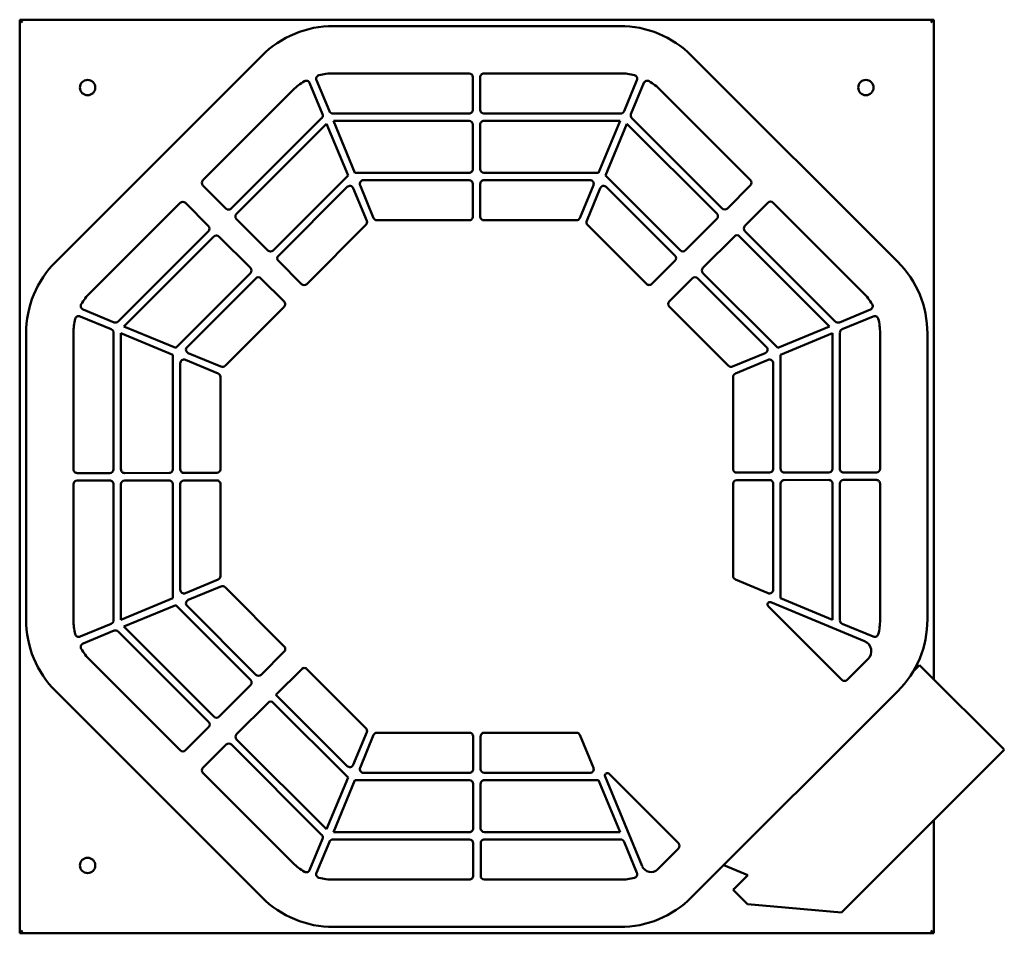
# Model space of a CAD drawing. Header units: millimetres. Extents: x 231 to 1029, y 75 to 816.
import ezdxf

# ---------------------------------------------------------------- set-up
doc = ezdxf.new("R2010")
doc.units = ezdxf.units.MM
doc.header["$LTSCALE"] = 3
doc.layers.add('Widoczne (ISO)', color=7, linetype='Continuous', lineweight=50)

msp = doc.modelspace()

# ---------------------------------------------------------------- linework, layer by layer
at = {"layer": 'Widoczne (ISO)'}
for p, q in [((231.45, 815.5), (233.75, 813.2)), ((231.45, 75.5), (231.45, 815.5)), ((231.45, 815.5), (971.45, 815.5)), ((971.45, 815.5), (969.15, 813.2)), ((971.45, 815.5), (971.45, 281.27)), ((485.51, 810.37), (717.39, 810.37)), ((260.6, 619.42), (427.53, 786.35)), ((775.38, 786.35), (942.3, 619.42)), ((482.16, 741.35), (471.73, 766.52)), ((485.06, 772), (595.25, 772)), ((598.25, 769), (598.27, 742.5)), ((604.27, 742.5), (604.25, 769)), ((607.25, 772), (717.85, 772)), ((731.18, 766.52), (720.75, 741.35)), ((379.72, 685.51), (452.89, 758.67)), ((466.19, 764.22), (476.61, 739.06)), ((726.3, 739.06), (736.72, 764.22)), ((750.02, 758.67), (823.07, 685.63)), ((475.87, 735.69), (402.7, 662.53)), ((595.27, 739.5), (485.06, 739.5)), ((502.8, 691.5), (485.41, 733.5)), ((485.41, 733.5), (595.28, 733.5)), ((717.85, 739.5), (607.27, 739.5)), ((607.28, 733.5), (717.5, 733.5)), ((717.5, 733.5), (700.1, 691.5)), ((800.09, 662.65), (727.04, 735.69)), ((406.95, 658.29), (479.86, 731.2)), ((479.86, 731.2), (497.26, 689.2)), ((598.28, 730.5), (598.3, 694.5)), ((604.3, 694.5), (604.28, 730.5)), ((705.65, 689.2), (723.04, 731.2)), ((723.04, 731.2), (795.84, 658.4)), ((497.26, 689.2), (436.64, 628.59)), ((595.3, 691.5), (502.8, 691.5)), ((509.78, 685.5), (595.31, 685.5)), ((700.1, 691.5), (607.3, 691.5)), ((607.31, 685.5), (693.13, 685.5)), ((766.15, 628.7), (705.65, 689.2)), ((398.46, 662.53), (379.72, 681.27)), ((440.89, 624.35), (496.57, 680.03)), ((501.46, 679.06), (512.44, 652.56)), ((517.98, 654.85), (507.01, 681.35)), ((598.31, 682.5), (598.32, 656)), ((604.32, 656), (604.31, 682.5)), ((695.9, 681.35), (684.92, 654.85)), ((690.47, 652.56), (701.44, 679.06)), ((706.34, 680.03), (761.9, 624.46)), ((823.07, 681.38), (804.33, 662.65)), ((288.28, 594.07), (361.33, 667.11)), ((365.57, 667.11), (384.31, 648.38)), ((818.48, 648.49), (837.22, 667.23)), ((841.46, 667.23), (914.63, 594.07)), ((432.4, 628.59), (406.95, 654.04)), ((795.84, 654.16), (770.39, 628.7)), ((511.79, 649.29), (463.87, 601.36)), ((595.32, 653), (520.76, 653)), ((682.15, 653), (607.32, 653)), ((738.93, 601.48), (691.12, 649.29)), ((384.31, 644.13), (311.26, 571.09)), ((315.75, 567.09), (388.55, 639.89)), ((392.79, 639.89), (418.25, 614.43)), ((784.54, 614.55), (810, 640.01)), ((814.24, 640.01), (887.16, 567.09)), ((891.65, 571.09), (818.48, 644.25)), ((459.63, 601.36), (440.89, 620.1)), ((761.9, 620.22), (743.17, 601.48)), ((418.25, 610.19), (357.75, 549.69)), ((366.92, 550.38), (422.49, 605.95)), ((426.73, 605.95), (445.48, 587.22)), ((757.32, 587.33), (776.06, 606.07)), ((780.3, 606.07), (835.98, 550.38)), ((845.16, 549.69), (784.54, 610.31)), ((445.48, 582.97), (397.67, 535.16)), ((805.24, 535.16), (757.32, 583.09)), ((280.43, 575.22), (305.6, 564.8)), ((307.9, 570.34), (282.73, 580.77)), ((920.18, 580.77), (895.01, 570.34)), ((897.31, 564.8), (922.47, 575.22)), ((357.75, 549.69), (315.75, 567.09)), ((887.16, 567.09), (845.16, 549.69)), ((236.59, 329.56), (236.59, 561.44)), ((274.95, 451.3), (274.95, 561.89)), ((307.45, 561.89), (307.45, 451.32)), ((313.45, 451.32), (313.45, 561.55)), ((313.45, 561.55), (355.45, 544.15)), ((847.45, 544.15), (889.45, 561.55)), ((889.45, 561.55), (889.45, 451.68)), ((895.45, 451.68), (895.45, 561.89)), ((927.95, 561.89), (927.95, 451.7)), ((966.32, 561.44), (966.32, 329.56)), ((355.45, 544.15), (355.45, 451.35)), ((394.4, 534.51), (367.9, 545.49)), ((835.01, 545.49), (808.51, 534.51)), ((847.45, 451.65), (847.45, 544.15)), ((361.45, 451.35), (361.45, 537.17)), ((365.6, 539.95), (392.1, 528.97)), ((810.81, 528.97), (837.31, 539.95)), ((841.45, 537.17), (841.45, 451.65)), ((393.95, 526.2), (393.95, 451.37)), ((808.95, 451.63), (808.95, 526.2)), ((304.46, 448.32), (277.96, 448.3)), ((352.46, 448.35), (316.46, 448.32)), ((390.96, 448.37), (364.46, 448.35)), ((838.46, 448.65), (811.96, 448.63)), ((886.46, 448.68), (850.46, 448.65)), ((924.96, 448.7), (898.46, 448.68)), ((274.95, 329.11), (274.95, 439.3)), ((277.95, 442.3), (304.45, 442.32)), ((307.45, 439.32), (307.45, 329.11)), ((313.45, 329.45), (313.45, 439.32)), ((316.45, 442.32), (352.45, 442.35)), ((355.45, 439.35), (355.45, 346.85)), ((361.45, 353.83), (361.45, 439.35)), ((364.45, 442.35), (390.95, 442.37)), ((393.95, 439.37), (393.95, 364.8)), ((808.95, 364.8), (808.95, 439.63)), ((811.95, 442.63), (838.45, 442.65)), ((841.45, 439.65), (841.45, 353.83)), ((847.45, 346.85), (847.45, 439.65)), ((850.45, 442.65), (886.45, 442.68)), ((889.45, 439.68), (889.45, 329.45)), ((895.45, 329.11), (895.45, 439.68)), ((898.45, 442.68), (924.95, 442.7)), ((927.95, 439.7), (927.95, 329.11)), ((392.1, 362.03), (365.6, 351.05)), ((837.31, 351.05), (810.81, 362.03)), ((367.9, 345.51), (394.4, 356.49)), ((397.67, 355.84), (445.59, 307.91)), ((355.45, 346.85), (313.45, 329.45)), ((839.6, 343.61), (915.35, 312.23)), ((889.45, 329.45), (847.45, 346.85)), ((315.75, 323.91), (357.75, 341.31)), ((357.75, 341.31), (418.37, 280.69)), ((422.61, 284.93), (366.92, 340.62)), ((897.02, 280.74), (837.42, 340.35)), ((305.6, 326.2), (280.43, 315.78)), ((282.73, 310.23), (307.9, 320.66)), ((311.26, 319.91), (384.42, 246.75)), ((388.67, 250.99), (315.75, 323.91)), ((922.47, 315.78), (897.31, 326.2)), ((445.59, 303.67), (426.85, 284.93)), ((361.44, 223.77), (288.28, 296.93)), ((918.24, 297.71), (901.27, 280.74)), ((438.88, 268.66), (459.74, 289.52)), ((463.98, 289.52), (511.79, 241.71)), ((959.96, 292.76), (954.74, 287.55)), ((959.96, 292.76), (963.49, 289.23)), ((963.49, 289.23), (1027.27, 225.45)), ((427.53, 104.65), (260.6, 271.58)), ((418.37, 276.45), (392.91, 250.99)), ((942.3, 271.58), (775.38, 104.65)), ((496.57, 210.97), (438.88, 268.66)), ((407.06, 236.84), (432.52, 262.3)), ((436.76, 262.3), (497.26, 201.8)), ((384.42, 242.51), (365.69, 223.77)), ((479.86, 159.8), (407.06, 232.6)), ((512.44, 238.44), (501.46, 211.94)), ((507.01, 209.65), (517.98, 236.15)), ((520.76, 238), (595.58, 238)), ((598.58, 235), (598.6, 208.5)), ((604.6, 208.5), (604.58, 235)), ((607.58, 238), (682.15, 238)), ((684.92, 236.15), (695.9, 209.65)), ((379.84, 209.62), (398.58, 228.35)), ((402.82, 228.35), (475.87, 155.31)), ((1028.55, 224.18), (896.79, 92.42)), ((1027.27, 225.45), (1028.55, 224.18)), ((452.89, 132.33), (379.84, 205.37)), ((497.26, 201.8), (479.86, 159.8)), ((485.41, 157.5), (502.8, 199.5)), ((502.8, 199.5), (595.61, 199.5)), ((595.6, 205.5), (509.78, 205.5)), ((693.13, 205.5), (607.6, 205.5)), ((607.61, 199.5), (700.1, 199.5)), ((700.1, 199.5), (717.5, 157.5)), ((735.49, 129.76), (705.34, 202.52)), ((708.61, 204.7), (764.8, 148.52)), ((598.61, 196.5), (598.63, 160.5)), ((604.63, 160.5), (604.61, 196.5)), ((971.45, 167.08), (971.45, 75.5)), ((476.61, 151.94), (466.19, 126.78)), ((485.06, 151.5), (595.64, 151.5)), ((595.63, 157.5), (485.41, 157.5)), ((717.5, 157.5), (607.63, 157.5)), ((607.64, 151.5), (717.85, 151.5)), ((471.73, 124.48), (482.16, 149.65)), ((598.64, 148.5), (598.65, 122)), ((604.65, 122), (604.64, 148.5)), ((720.75, 149.65), (731.18, 124.48)), ((764.8, 144.27), (747.82, 127.3)), ((821.01, 122.71), (801.48, 130.75)), ((809.7, 111.39), (821.01, 122.71)), ((595.65, 119), (485.06, 119)), ((717.85, 119), (607.65, 119)), ((809.63, 111.46), (808.92, 110.76)), ((808.92, 110.76), (820.59, 99.09)), ((809.7, 111.39), (809.63, 111.46)), ((820.59, 99.09), (896.79, 92.42)), ((717.39, 80.63), (485.51, 80.63)), ((233.75, 77.8), (231.45, 75.5)), ((971.45, 75.5), (231.45, 75.5)), ((971.45, 75.5), (969.15, 77.8))]:
    msp.add_line(p, q, dxfattribs=at)
for centre in [(286.45, 760.5), (916.45, 760.5), (286.45, 130.5)]:
    msp.add_circle(centre, 6.2, dxfattribs=at)
for centre, radius, start, end in [((485.51, 728.37), 82, 90, 135), ((717.39, 728.37), 82, 45, 90), ((485.06, 726.5), 45.5, 120.61593, 135), ((463.42, 763.08), 3, 22.5, 120.61593), ((474.5, 767.67), 3, 104.38407, 202.5), ((485.06, 726.5), 45.5, 90, 104.38407), ((595.25, 769), 3, 0.03558, 90), ((607.25, 769), 3, 90, 180.03558), ((717.85, 726.5), 45.5, 75.61593, 90), ((728.41, 767.67), 3, 337.5, 75.61593), ((739.49, 763.08), 3, 59.38407, 157.5), ((717.85, 726.5), 45.5, 45, 59.38407), ((484.93, 742.5), 3, 202.5, 270.47569), ((595.27, 742.5), 3, 270, 0.03558), ((607.27, 742.5), 3, 180.03558, 270), ((717.98, 742.5), 3, 269.52431, 337.5), ((485.06, 726.5), 13, 134.52431, 135), ((473.84, 737.91), 3, 314.52431, 22.5), ((485.06, 726.5), 13, 90, 90.47569), ((595.28, 730.5), 3, 0.03558, 90), ((607.28, 730.5), 3, 90, 180.03558), ((717.85, 726.5), 13, 89.52431, 90), ((729.07, 737.91), 3, 157.5, 225.47569), ((717.85, 726.5), 13, 45, 45.47569), ((595.3, 694.5), 3, 270, 0.03558), ((607.3, 694.5), 3, 180.03558, 270), ((381.84, 683.39), 3, 135, 225), ((509.78, 682.5), 3, 90, 202.5), ((595.31, 682.5), 3, 0.03558, 90), ((607.31, 682.5), 3, 90, 180.03558), ((693.13, 682.5), 3, 337.5, 90), ((820.95, 683.51), 3, 315, 45), ((498.69, 677.91), 3, 22.5, 135), ((704.21, 677.91), 3, 45, 157.5), ((363.45, 664.99), 3, 45, 135), ((400.58, 664.65), 3, 225, 315), ((802.21, 664.77), 3, 225, 315), ((839.34, 665.11), 3, 45, 135), ((409.07, 656.16), 3, 135, 225), ((520.76, 656), 3, 202.5, 270), ((595.32, 656), 3, 270, 0.03558), ((607.32, 656), 3, 180.03558, 270), ((682.15, 656), 3, 270, 337.5), ((793.72, 656.28), 3, 315, 45), ((382.19, 646.25), 3, 315, 45), ((509.67, 651.41), 3, 315, 22.5), ((693.24, 651.41), 3, 157.5, 225), ((820.6, 646.37), 3, 135, 225), ((390.67, 637.77), 3, 45, 135), ((812.12, 637.89), 3, 45, 135), ((434.52, 630.71), 3, 225, 315), ((443.01, 622.22), 3, 135, 225), ((759.78, 622.34), 3, 315.01586, 45), ((768.27, 630.83), 3, 225, 315), ((318.59, 561.44), 82, 135, 180), ((416.13, 612.31), 3, 315, 45), ((786.66, 612.43), 3, 135, 225), ((884.32, 561.44), 82, 0, 45), ((424.61, 603.83), 3, 45.01586, 135), ((778.18, 603.94), 3, 45, 135), ((461.75, 603.49), 3, 225, 315), ((741.05, 603.6), 3, 225, 315.01586), ((320.45, 561.89), 45.5, 135, 149.38407), ((882.45, 561.89), 45.5, 30.61593, 45), ((283.88, 583.54), 3, 149.38407, 247.5), ((443.36, 585.1), 3, 315, 45.01586), ((759.44, 585.21), 3, 135, 225), ((919.03, 583.54), 3, 292.5, 30.61593), ((279.29, 572.45), 3, 67.5, 165.61593), ((923.62, 572.45), 3, 14.38407, 112.5), ((320.45, 561.89), 45.5, 165.61593, 180), ((309.05, 573.11), 3, 247.5, 315.47569), ((320.45, 561.89), 13, 135, 135.47569), ((882.45, 561.89), 13, 44.52431, 45), ((893.86, 573.11), 3, 224.52431, 292.5), ((882.45, 561.89), 45.5, 0, 14.38407), ((304.45, 562.03), 3, 359.52431, 67.5), ((320.45, 561.89), 13, 179.52431, 180), ((898.45, 562.03), 3, 112.5, 180.47569), ((882.45, 561.89), 13, 0, 0.47569), ((369.05, 548.26), 3, 135, 247.5), ((833.86, 548.26), 3, 292.5, 45), ((364.45, 537.17), 3, 67.5, 180), ((395.55, 537.28), 3, 247.5, 315), ((807.36, 537.28), 3, 225, 292.5), ((838.45, 537.17), 3, 0, 112.5), ((390.95, 526.2), 3, 0, 67.5), ((811.95, 526.2), 3, 112.5, 180), ((277.95, 451.3), 3, 180, 270.03558), ((304.45, 451.32), 3, 270.03558, 0), ((316.45, 451.32), 3, 180, 270.03558), ((352.45, 451.35), 3, 270.03558, 0), ((364.45, 451.35), 3, 180, 270.03558), ((390.95, 451.37), 3, 270.03558, 0), ((811.95, 451.63), 3, 180, 270.03558), ((838.45, 451.65), 3, 270.03558, 0), ((850.45, 451.65), 3, 180, 270.03558), ((886.45, 451.68), 3, 270.03558, 0), ((898.45, 451.68), 3, 180, 270.03558), ((924.95, 451.7), 3, 270.03558, 0), ((277.95, 439.3), 3, 90.03558, 180), ((304.45, 439.32), 3, 0, 90.03558), ((316.45, 439.32), 3, 90.03558, 180), ((352.45, 439.35), 3, 0, 90.03558), ((364.45, 439.35), 3, 90.03558, 180), ((390.95, 439.37), 3, 0, 90.03558), ((811.95, 439.63), 3, 90.03558, 180), ((838.45, 439.65), 3, 0, 90.03558), ((850.45, 439.65), 3, 90.03558, 180), ((886.45, 439.68), 3, 0, 90.03558), ((898.45, 439.68), 3, 90.03558, 180), ((924.95, 439.7), 3, 0, 90.03558), ((390.95, 364.8), 3, 292.5, 0), ((811.95, 364.8), 3, 180, 247.5), ((364.45, 353.83), 3, 180, 292.5), ((395.55, 353.72), 3, 45, 112.5), ((838.45, 353.83), 3, 247.5, 0), ((369.05, 342.74), 3, 112.5, 225), ((838.84, 341.76), 2, 67.5, 225), ((318.59, 329.56), 82, 180, 225), ((320.45, 329.11), 45.5, 180, 194.38407), ((304.45, 328.97), 3, 292.5, 0.47569), ((320.45, 329.11), 13, 180, 180.47569), ((882.45, 329.11), 13, 359.52431, 0), ((898.45, 328.97), 3, 179.52431, 247.5), ((882.45, 329.11), 45.5, 345.61593, 0), ((884.32, 329.56), 82, 315, 0), ((309.05, 317.89), 3, 44.52431, 112.5), ((320.45, 329.11), 13, 224.52431, 225), ((279.29, 318.55), 3, 194.38407, 292.5), ((911.94, 304.01), 8.9, 315, 67.5), ((923.62, 318.55), 3, 247.5, 345.61593), ((283.88, 307.46), 3, 112.5, 210.61593), ((320.45, 329.11), 45.5, 210.61593, 225), ((443.47, 305.79), 3, 315, 45), ((461.86, 287.4), 3, 45, 135.01586), ((416.24, 278.57), 3, 315, 45), ((424.73, 287.06), 3, 225, 315), ((899.15, 282.87), 3, 225, 315), ((434.64, 260.17), 3, 45, 135), ((390.79, 253.11), 3, 225, 315), ((382.3, 244.63), 3, 315, 45), ((509.67, 239.59), 3, 337.5, 45), ((409.18, 234.72), 3, 135, 225), ((520.76, 235), 3, 90, 157.5), ((595.58, 235), 3, 0.03558, 90), ((607.58, 235), 3, 90, 180.03558), ((682.15, 235), 3, 22.5, 90), ((363.57, 225.89), 3, 225, 315), ((400.7, 226.23), 3, 45, 135), ((381.96, 207.49), 3, 135, 225), ((498.69, 213.09), 3, 225, 337.5), ((509.78, 208.5), 3, 157.5, 270), ((595.6, 208.5), 3, 270, 0.03558), ((607.6, 208.5), 3, 180.03558, 270), ((693.13, 208.5), 3, 270, 22.5), ((595.61, 196.5), 3, 0.03558, 90), ((607.61, 196.5), 3, 90, 180.03558), ((707.19, 203.29), 2, 45, 202.5), ((595.63, 160.5), 3, 270, 0.03558), ((607.63, 160.5), 3, 180.03558, 270), ((485.06, 164.5), 13, 225, 225.47569), ((473.84, 153.09), 3, 337.5, 45.47569), ((484.93, 148.5), 3, 89.52431, 157.5), ((485.06, 164.5), 13, 269.52431, 270), ((595.64, 148.5), 3, 0.03558, 90), ((607.64, 148.5), 3, 90, 180.03558), ((717.85, 164.5), 13, 270, 270.47569), ((717.98, 148.5), 3, 22.5, 90.47569), ((762.67, 146.39), 3, 315, 45), ((485.06, 164.5), 45.5, 225, 239.38407), ((742.48, 132.65), 7.57, 202.5, 315), ((463.42, 127.92), 3, 239.38407, 337.5), ((474.5, 123.33), 3, 157.5, 255.61593), ((485.06, 164.5), 45.5, 255.61593, 270), ((595.65, 122), 3, 270, 0.03558), ((607.65, 122), 3, 180.03558, 270), ((717.85, 164.5), 45.5, 270, 284.38407), ((728.41, 123.33), 3, 284.38407, 22.5), ((485.51, 162.63), 82, 225, 270), ((717.39, 162.63), 82, 270, 315)]:
    msp.add_arc(centre, radius, start, end, dxfattribs=at)

doc.saveas('drawing.dxf')
